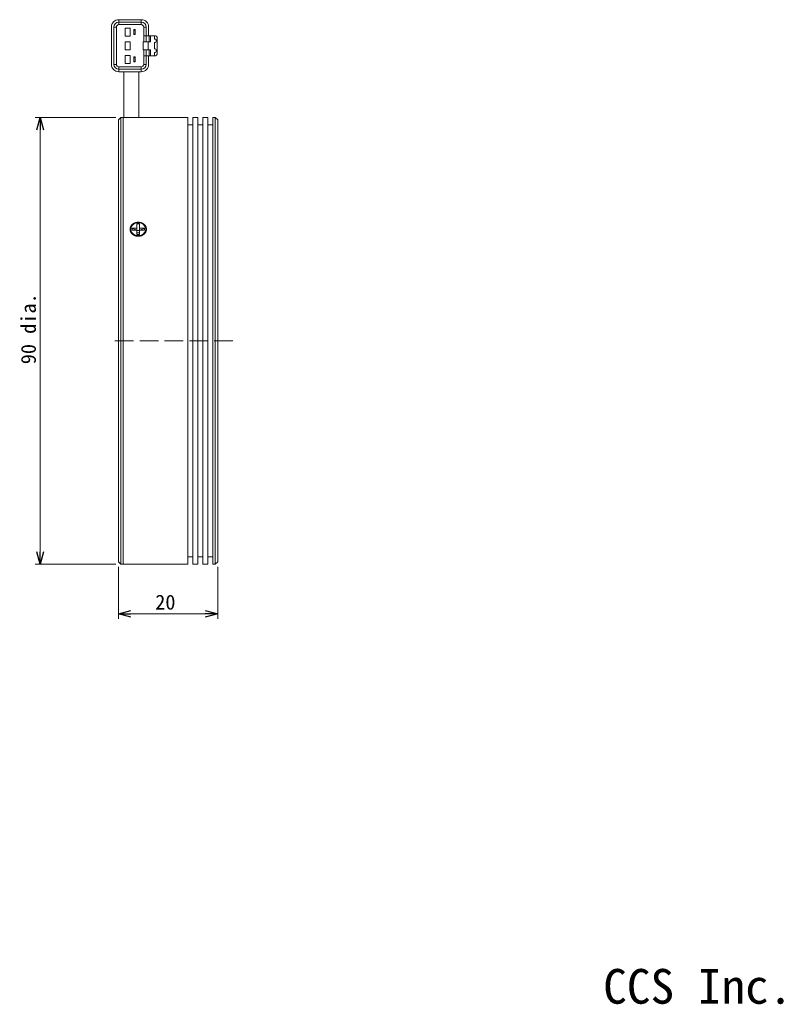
# Model space of a CAD drawing. Extents: x 12 to 416, y 8 to 287.
# Tile 2 of 2: x 263 to 416, y 12 to 210. Entities that reach past the tile are written whole.
import ezdxf
from ezdxf.enums import TextEntityAlignment as Align

# ---------------------------------------------------------------- set-up
doc = ezdxf.new("R2010")
doc.units = 0
doc.linetypes.add('DASHED3', pattern=[5, 3.75, -1.25])
doc.layers.get('0').update_dxf_attribs({"linetype": 'continuous', "lineweight": 13})
doc.layers.add('1', color=7, linetype='continuous', lineweight=13)
doc.styles.add('Font_0', font='MS Gothic.ttf')

msp = doc.modelspace()

# ---------------------------------------------------------------- linework, layer by layer
at = {"color": 7, "linetype": 'continuous', "lineweight": 15}
for p, q in [((281.84, 208.59), (281.84, 201.09)), ((282.34, 201.09), (282.34, 208.59)), ((282.84, 208.59), (282.34, 208.59)), ((282.84, 208.59), (282.84, 201.09)), ((283.34, 210.09), (283.34, 209.59)), ((287.84, 210.09), (283.34, 210.09)), ((283.34, 209.59), (283.34, 209.09)), ((283.34, 209.59), (287.84, 209.59)), ((287.84, 209.09), (283.34, 209.09)), ((284.64, 208.39), (284.64, 206.79)), ((285.64, 208.39), (284.64, 208.39)), ((285.64, 206.79), (285.64, 208.39)), ((287.84, 209.59), (287.84, 210.09)), ((287.84, 209.09), (287.84, 209.59)), ((288.34, 206.84), (288.34, 208.59)), ((288.34, 208.59), (288.84, 208.59)), ((288.84, 208.59), (288.84, 206.84)), ((289.34, 206.84), (289.34, 208.59)), ((284.64, 206.79), (285.64, 206.79)), ((286.34, 208.09), (286.64, 208.09)), ((286.34, 207.99), (286.34, 208.09)), ((286.64, 207.99), (286.34, 207.99)), ((286.34, 207.99), (286.34, 207.19)), ((286.34, 207.19), (286.64, 207.19)), ((286.34, 207.09), (286.34, 207.19)), ((286.64, 207.09), (286.34, 207.09)), ((286.64, 208.09), (286.64, 207.99)), ((286.64, 207.19), (286.64, 207.99)), ((286.64, 207.19), (286.64, 207.09)), ((288.84, 206.84), (288.34, 206.84)), ((288.34, 205.64), (288.34, 206.84)), ((288.84, 206.84), (289.34, 206.84)), ((288.84, 206.84), (288.84, 205.64)), ((289.34, 206.84), (289.44, 206.84)), ((289.44, 205.64), (289.44, 206.84)), ((289.44, 206.84), (289.74, 206.84)), ((289.74, 206.84), (289.74, 205.64)), ((289.74, 206.84), (290.54, 206.84)), ((290.54, 206.84), (290.54, 206.19)), ((290.54, 206.84), (290.74, 206.84)), ((291.04, 206.54), (291.04, 203.14)), ((284.64, 205.64), (284.64, 204.04)), ((285.64, 205.64), (284.64, 205.64)), ((285.64, 204.04), (285.64, 205.64)), ((288.24, 205.64), (288.24, 204.04)), ((288.24, 205.64), (289.24, 205.64)), ((289.24, 205.64), (289.24, 204.04)), ((289.24, 205.64), (289.74, 205.64)), ((290.64, 206.19), (290.54, 206.19)), ((290.54, 205.49), (290.64, 205.49)), ((290.54, 205.49), (290.54, 204.19)), ((290.84, 205.69), (290.84, 205.99)), ((284.64, 204.04), (285.64, 204.04)), ((284.64, 202.89), (285.64, 202.89)), ((284.64, 201.29), (284.64, 202.89)), ((285.64, 202.89), (285.64, 201.29)), ((286.34, 202.59), (286.64, 202.59)), ((286.34, 202.49), (286.34, 202.59)), ((286.64, 202.49), (286.34, 202.49)), ((286.34, 201.69), (286.34, 202.49)), ((286.64, 202.59), (286.64, 202.49)), ((286.64, 202.49), (286.64, 201.69)), ((288.24, 204.04), (289.24, 204.04)), ((288.34, 202.84), (288.34, 204.04)), ((288.34, 201.09), (288.34, 202.84)), ((288.34, 202.84), (288.84, 202.84)), ((288.84, 204.04), (288.84, 202.84)), ((288.84, 202.84), (289.34, 202.84)), ((288.84, 202.84), (288.84, 201.09)), ((289.24, 204.04), (289.74, 204.04)), ((289.34, 201.09), (289.34, 202.84)), ((289.34, 202.84), (289.44, 202.84)), ((289.44, 202.84), (289.44, 204.04)), ((289.74, 202.84), (289.44, 202.84)), ((289.74, 204.04), (289.74, 202.84)), ((289.74, 202.84), (290.54, 202.84)), ((290.54, 204.19), (290.64, 204.19)), ((290.54, 203.49), (290.54, 202.84)), ((290.64, 203.49), (290.54, 203.49)), ((290.54, 202.84), (290.74, 202.84)), ((290.84, 203.99), (290.84, 203.69)), ((282.84, 201.09), (282.34, 201.09)), ((283.34, 200.59), (283.34, 200.09)), ((283.34, 200.59), (287.84, 200.59)), ((285.64, 201.29), (284.64, 201.29)), ((286.34, 201.59), (286.34, 201.69)), ((286.34, 201.69), (286.64, 201.69)), ((286.64, 201.59), (286.34, 201.59)), ((286.64, 201.69), (286.64, 201.59)), ((287.84, 200.09), (287.84, 200.59)), ((288.84, 201.09), (288.34, 201.09)), ((283.34, 200.09), (283.34, 199.59)), ((287.84, 200.09), (283.34, 200.09)), ((283.34, 199.59), (287.84, 199.59)), ((284.34, 199.59), (284.34, 190.36)), ((287.34, 190.38), (287.34, 199.59)), ((287.84, 199.59), (287.84, 200.09)), ((283.74, 190.39), (283.24, 189.89)), ((283.24, 100.89), (283.24, 189.89)), ((284.24, 190.39), (283.74, 190.39)), ((283.74, 190.39), (283.74, 100.39)), ((284.24, 190.39), (284.24, 100.39)), ((284.24, 190.36), (284.24, 100.39)), ((285.84, 190.36), (284.24, 190.36)), ((297.24, 190.39), (287.42, 190.39)), ((297.24, 100.39), (297.24, 190.39)), ((298.24, 188.89), (297.24, 188.89)), ((299.24, 190.39), (298.24, 190.39)), ((298.24, 190.39), (298.24, 100.39)), ((299.24, 100.39), (299.24, 190.39)), ((300.24, 188.89), (299.24, 188.89)), ((301.24, 190.39), (300.24, 190.39)), ((300.24, 190.39), (300.24, 100.39)), ((301.24, 100.39), (301.24, 190.39)), ((302.24, 188.89), (301.24, 188.89)), ((302.74, 190.39), (302.24, 190.39)), ((302.24, 190.39), (302.24, 100.39)), ((303.24, 189.89), (302.74, 190.39)), ((302.74, 100.39), (302.74, 190.39)), ((303.24, 189.89), (303.24, 100.89)), ((287.49, 168.97), (286.99, 168.97)), ((286.99, 168.1), (286.99, 168.97)), ((287.49, 168.1), (287.49, 168.97)), ((285.74, 167.89), (285.74, 167.84)), ((285.99, 168.1), (286.99, 168.1)), ((285.99, 167.67), (285.99, 168.1)), ((286.86, 167.67), (285.99, 168.1)), ((285.99, 167.67), (286.99, 167.67)), ((286.99, 168.1), (286.99, 167.67)), ((286.99, 166.8), (286.99, 167.67)), ((287.49, 167.6), (286.99, 167.6)), ((287.49, 167.17), (286.99, 167.17)), ((287.49, 166.8), (286.99, 166.8)), ((287.49, 168.1), (288.49, 168.1)), ((287.49, 168.1), (287.49, 167.67)), ((287.49, 166.8), (287.49, 167.67)), ((287.49, 167.67), (288.49, 167.67)), ((288.49, 168.1), (287.63, 167.67)), ((288.49, 167.67), (288.49, 168.1)), ((288.74, 167.84), (288.74, 167.89)), ((297.24, 101.89), (298.24, 101.89)), ((299.24, 101.89), (300.24, 101.89)), ((301.24, 101.89), (302.24, 101.89)), ((283.24, 100.89), (283.74, 100.39)), ((283.74, 100.39), (284.24, 100.39)), ((284.24, 100.39), (285.61, 100.39)), ((288.74, 100.39), (285.74, 100.39)), ((288.89, 100.39), (297.24, 100.39)), ((298.24, 100.39), (299.24, 100.39)), ((300.24, 100.39), (301.24, 100.39)), ((302.24, 100.39), (302.74, 100.39)), ((302.74, 100.39), (303.24, 100.89))]:
    msp.add_line(p, q, dxfattribs=at)
at = {"color": 7, "linetype": 'BYBLOCK', "lineweight": -2}
for p, q in [((266.82, 187.89), (267.49, 190.39)), ((267.49, 190.39), (268.16, 187.89)), ((267.49, 190.39), (267.49, 187.89)), ((267.49, 100.39), (266.82, 102.89)), ((268.16, 102.89), (267.49, 100.39)), ((267.49, 100.39), (267.49, 102.89)), ((283.24, 90.39), (285.74, 91.06)), ((285.74, 89.72), (283.24, 90.39)), ((283.24, 90.39), (285.74, 90.39)), ((300.74, 91.06), (303.24, 90.39)), ((303.24, 90.39), (300.74, 89.72)), ((303.24, 90.39), (300.74, 90.39))]:
    msp.add_line(p, q, dxfattribs=at)
at = {"lineweight": 15}
for points in [[(287.42, 190.39), (287.43, 190.39), (287.43, 190.39), (287.43, 190.39), (287.43, 190.39), (287.43, 190.39), (287.43, 190.39), (287.43, 190.39), (287.43, 190.39), (287.42, 190.39), (287.41, 190.39), (287.4, 190.39), (287.39, 190.39), (287.38, 190.39), (287.36, 190.38), (287.34, 190.38), (287.32, 190.38), (287.3, 190.38), (287.28, 190.38), (287.25, 190.38), (287.22, 190.38), (287.19, 190.38), (287.16, 190.38), (287.12, 190.38), (287.09, 190.38), (287.05, 190.38), (287.01, 190.37), (286.97, 190.37), (286.93, 190.37), (286.88, 190.37), (286.84, 190.37), (286.79, 190.37), (286.74, 190.37), (286.69, 190.37), (286.65, 190.37), (286.6, 190.37), (286.55, 190.36), (286.5, 190.36), (286.46, 190.36), (286.41, 190.36), (286.36, 190.36), (286.32, 190.36), (286.27, 190.36), (286.23, 190.36), (286.19, 190.36), (286.15, 190.36), (286.1, 190.36), (286.06, 190.36), (286.02, 190.36), (285.99, 190.36), (285.95, 190.36), (285.92, 190.36), (285.89, 190.36), (285.87, 190.36), (285.84, 190.36)], [(285.62, 168.11), (285.63, 168.16), (285.64, 168.21), (285.66, 168.25), (285.68, 168.3), (285.69, 168.35), (285.71, 168.39), (285.73, 168.44), (285.75, 168.48), (285.78, 168.53), (285.8, 168.57), (285.83, 168.61), (285.86, 168.66), (285.9, 168.7), (285.93, 168.74), (285.97, 168.78), (286.01, 168.81), (286.05, 168.85), (286.09, 168.89), (286.14, 168.92), (286.18, 168.95), (286.23, 168.99), (286.28, 169.02), (286.33, 169.05), (286.38, 169.07), (286.43, 169.1), (286.49, 169.12), (286.54, 169.15), (286.6, 169.17), (286.66, 169.19), (286.71, 169.2), (286.77, 169.22), (286.83, 169.23), (286.89, 169.25), (286.95, 169.26), (287.02, 169.26), (287.08, 169.27), (287.14, 169.27), (287.2, 169.28), (287.26, 169.28), (287.33, 169.27), (287.39, 169.27), (287.45, 169.27), (287.51, 169.26), (287.57, 169.25), (287.63, 169.24), (287.7, 169.22), (287.76, 169.21), (287.81, 169.19), (287.87, 169.17), (287.93, 169.15), (287.99, 169.13), (288.04, 169.1), (288.1, 169.08), (288.15, 169.05), (288.2, 169.02), (288.25, 168.99), (288.3, 168.96), (288.35, 168.92), (288.39, 168.89), (288.44, 168.85), (288.48, 168.81), (288.52, 168.77), (288.56, 168.73), (288.6, 168.69), (288.63, 168.64), (288.66, 168.6), (288.7, 168.55), (288.72, 168.51), (288.75, 168.46), (288.77, 168.41), (288.8, 168.36), (288.82, 168.31), (288.83, 168.26), (288.85, 168.21), (288.86, 168.16), (288.87, 168.11), (288.88, 168.06), (288.89, 168), (288.89, 167.95), (288.89, 167.9), (288.89, 167.85), (288.89, 167.8), (288.89, 167.74), (288.88, 167.69), (288.87, 167.64), (288.86, 167.59), (288.84, 167.54), (288.83, 167.49), (288.81, 167.44), (288.79, 167.39), (288.76, 167.34), (288.74, 167.29), (288.71, 167.25), (288.68, 167.2), (288.65, 167.15), (288.62, 167.11), (288.59, 167.07), (288.55, 167.02), (288.51, 166.98), (288.47, 166.94), (288.43, 166.91), (288.39, 166.87), (288.34, 166.83), (288.3, 166.8), (288.25, 166.77), (288.2, 166.73), (288.15, 166.7), (288.1, 166.68), (288.04, 166.65), (287.99, 166.62), (287.94, 166.6), (287.88, 166.58), (287.82, 166.56), (287.76, 166.54), (287.7, 166.53), (287.64, 166.51), (287.58, 166.5), (287.52, 166.49), (287.46, 166.48), (287.4, 166.48), (287.34, 166.47), (287.28, 166.47), (287.21, 166.47), (287.15, 166.47), (287.09, 166.48), (287.03, 166.48), (286.97, 166.49), (286.9, 166.5), (286.84, 166.51), (286.78, 166.53), (286.72, 166.54), (286.66, 166.56), (286.61, 166.58), (286.55, 166.6), (286.49, 166.63), (286.44, 166.65), (286.38, 166.68), (286.33, 166.71), (286.28, 166.74), (286.23, 166.77), (286.18, 166.81), (286.13, 166.84), (286.09, 166.88), (286.04, 166.92), (286, 166.96), (285.96, 167), (285.92, 167.04), (285.89, 167.09), (285.85, 167.13), (285.82, 167.18), (285.79, 167.22), (285.76, 167.27), (285.74, 167.31), (285.71, 167.36), (285.69, 167.41), (285.67, 167.45), (285.66, 167.5), (285.64, 167.55), (285.63, 167.59), (285.62, 167.64), (285.61, 167.69), (285.6, 167.73), (285.6, 167.78), (285.6, 167.82), (285.6, 167.87), (285.6, 167.91), (285.6, 167.96), (285.6, 168), (285.61, 168.04), (285.61, 168.08), (285.62, 168.11)], [(285.61, 100.39), (285.61, 100.39), (285.61, 100.39), (285.62, 100.39), (285.62, 100.39), (285.62, 100.39), (285.62, 100.39), (285.63, 100.39), (285.64, 100.39), (285.64, 100.39), (285.66, 100.39), (285.67, 100.39), (285.68, 100.39), (285.7, 100.39), (285.72, 100.39), (285.74, 100.39), (285.77, 100.39), (285.79, 100.39), (285.82, 100.39), (285.84, 100.4), (285.87, 100.4), (285.9, 100.4), (285.94, 100.4), (285.97, 100.4), (286, 100.4), (286.03, 100.4), (286.06, 100.4), (286.09, 100.4)], [(286.09, 100.4), (286.13, 100.4), (286.18, 100.4), (286.22, 100.41), (286.27, 100.41), (286.31, 100.41), (286.36, 100.41), (286.41, 100.41), (286.46, 100.41), (286.51, 100.41), (286.56, 100.41), (286.61, 100.41), (286.67, 100.41), (286.72, 100.41), (286.78, 100.41), (286.84, 100.42), (286.9, 100.42), (286.96, 100.42), (287.02, 100.42), (287.08, 100.42), (287.14, 100.42), (287.2, 100.42), (287.27, 100.42), (287.33, 100.42), (287.39, 100.42), (287.45, 100.42), (287.51, 100.42), (287.57, 100.42), (287.64, 100.42), (287.7, 100.41), (287.76, 100.41), (287.81, 100.41), (287.87, 100.41), (287.93, 100.41), (287.99, 100.41), (288.04, 100.41), (288.1, 100.41), (288.15, 100.41), (288.2, 100.41), (288.25, 100.41), (288.3, 100.4), (288.35, 100.4), (288.4, 100.4), (288.44, 100.4), (288.48, 100.4), (288.52, 100.4), (288.56, 100.4), (288.6, 100.4), (288.63, 100.4), (288.66, 100.4), (288.69, 100.39), (288.72, 100.39), (288.74, 100.39), (288.77, 100.39), (288.79, 100.39), (288.81, 100.39), (288.83, 100.39), (288.84, 100.39), (288.86, 100.39), (288.87, 100.39), (288.88, 100.39), (288.89, 100.39), (288.89, 100.39), (288.9, 100.39), (288.9, 100.39), (288.9, 100.39), (288.9, 100.39), (288.9, 100.39), (288.9, 100.39), (288.9, 100.39), (288.89, 100.39), (288.89, 100.39), (288.89, 100.39)]]:
    msp.add_lwpolyline(points, dxfattribs=at)
at = {"color": 7, "linetype": 'continuous', "lineweight": 15}
msp.add_lwpolyline([(285.74, 167.89), (285.81, 167.52), (285.98, 167.19), (286.26, 166.91), (286.62, 166.71), (287.03, 166.6), (287.46, 166.6), (287.87, 166.71), (288.23, 166.91), (288.51, 167.19), (288.68, 167.52), (288.74, 167.89), (288.68, 168.25), (288.51, 168.59), (288.23, 168.87), (287.87, 169.07), (287.46, 169.17), (287.03, 169.17), (286.62, 169.07), (286.26, 168.87), (285.98, 168.59), (285.81, 168.25), (285.74, 167.89)], dxfattribs=at)
at = {"color": 7, "lineweight": 15}
for centre, radius, start, end in [((283.34, 208.59), 1.5, 90, 180), ((283.34, 208.59), 1, 90, 180), ((283.34, 208.59), 0.5, 90, 180), ((287.84, 208.59), 1.5, 0, 90), ((287.84, 208.59), 1, 0, 90), ((287.84, 208.59), 0.5, 0, 90), ((290.74, 206.54), 0.3, 0, 90), ((290.64, 205.99), 0.2, 0, 90), ((290.64, 205.69), 0.2, -90, 0), ((290.64, 203.99), 0.2, 0, 90), ((290.64, 203.69), 0.2, -90, 0), ((290.74, 203.14), 0.3, -90, 0), ((283.34, 201.09), 1.5, 180, 270), ((283.34, 201.09), 1, 180, 270), ((283.34, 201.09), 0.5, 180, 270), ((287.84, 201.09), 1.5, -90, 0), ((287.84, 201.09), 1, -90, 0), ((287.84, 201.09), 0.5, -90, 0), ((287.24, 168), 1.51, -173.723, -6.277)]:
    msp.add_arc(centre, radius, start, end, dxfattribs=at)
at = {"layer": '1', "lineweight": 13}
for p, q in [((282.74, 190.39), (266.49, 190.39)), ((267.49, 190.39), (267.49, 100.39)), ((282.74, 100.39), (266.49, 100.39)), ((283.24, 99.89), (283.24, 89.39)), ((303.24, 99.89), (303.24, 89.39)), ((283.24, 90.39), (303.24, 90.39))]:
    msp.add_line(p, q, dxfattribs=at)
at = {"layer": '1', "linetype": 'DASHED3', "lineweight": 0}
msp.add_line((306.29, 145.39), (281.53, 145.39), dxfattribs=at)

# ---------------------------------------------------------------- texts
at = {"color": 7, "style": 'Font_0'}
msp.add_text('CCS Inc.', height=7, dxfattribs=at).set_placement((380.88, 11.86))
at = {"layer": '1', "color": 7, "style": 'Font_0'}
msp.add_text('90 dia.', height=3, rotation=90, dxfattribs=at).set_placement((263.63, 140.68), align=Align.TOP_LEFT)
msp.add_text('20', height=3, dxfattribs=at).set_placement((290.66, 94.25), align=Align.TOP_LEFT)

doc.saveas('drawing.dxf')
